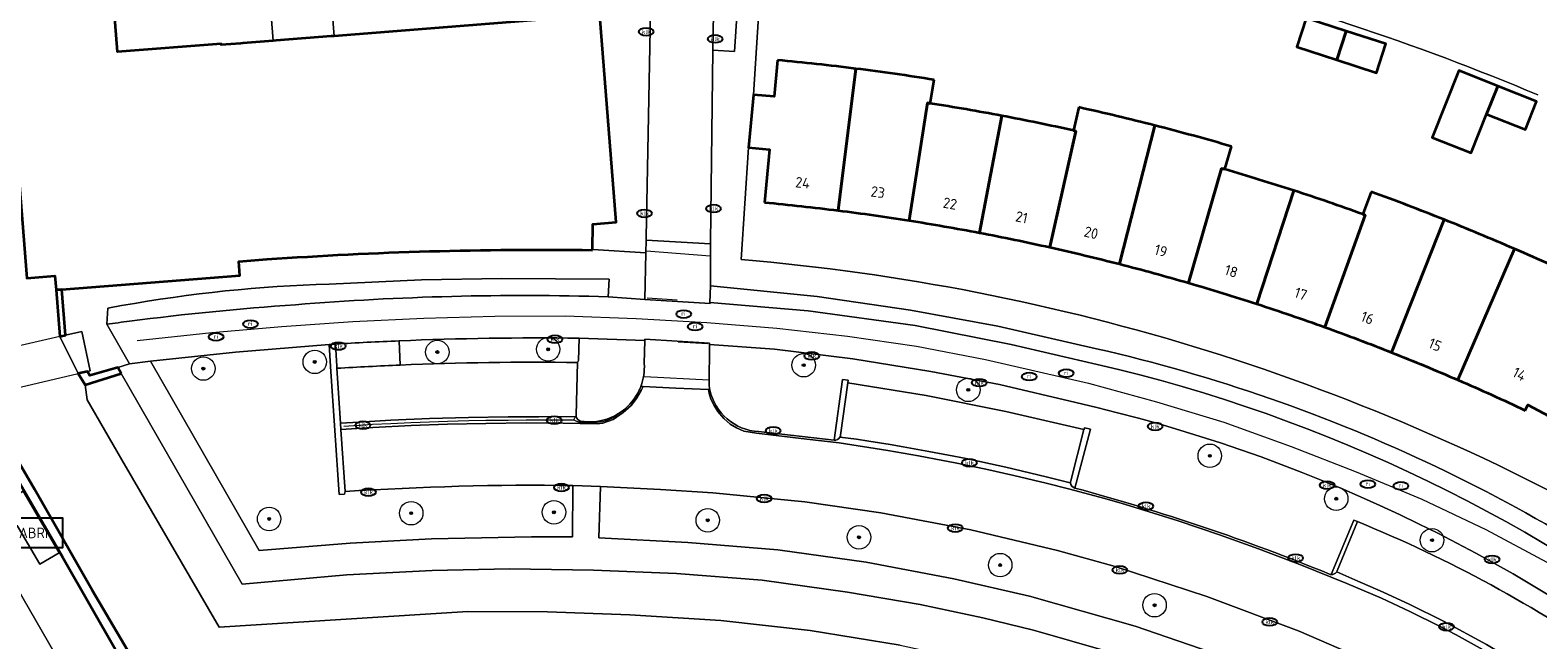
# Model space of a CAD drawing. Header units: metres. Extents: x 103671 to 105190, y 427150 to 429171.
# Tile 100 of 256: x 104063 to 104191, y 427654 to 427706. Entities that reach past the tile are written whole.
import ezdxf
from ezdxf.enums import TextEntityAlignment as Align

# ---------------------------------------------------------------- set-up
doc = ezdxf.new("R2010")
doc.units = ezdxf.units.M
for name, color, linetype, lineweight in [('B-WE-GK-KADEMUUR-GV', 253, 'Continuous', 35), ('B-WE-GR-BEPLANTING_CULTUUR_ROOS-GV', 253, 'Continuous', 18), ('B-WE-GR-BOOM-S', 253, 'Continuous', 25), ('B-WE-IE-MEUBILAIR-S', 253, 'Continuous', 25), ('B-WE-IE-MEUBILAIR_WEGMEUBILAIR-S', 253, 'Continuous', 25), ('B-WE-KW-KUNSTWERK_DEK-GV', 253, 'Continuous', 18), ('B-WE-KW-KUNSTWERK_LANDHOOFD-GV', 253, 'Continuous', 18), ('B-WE-OG-BEBOUWING-GV', 253, 'Continuous', 35), ('B-WE-OG-BEBOUWING-T18', 7, 'Continuous', 18), ('B-WE-OG-TERREIN_BEGROEID-GV', 253, 'Continuous', 18), ('B-WE-OG-TERREIN_ERF-GV', 253, 'Continuous', 18), ('B-WE-OG-WATER_SLOOT-GV', 253, 'Continuous', 18), ('B-WE-RI-HWA_GOOT_MOLGOOT-G', 253, 'Continuous', 18), ('B-WE-VH-GESLOTENVERHARDING_ASFALT-GV', 253, 'Continuous', 18), ('B-WE-VH-OPENVERHARDING-GV', 253, 'Continuous', 18), ('B-WE-VH-OPENVERHARDING_BETONSTRAATSTEEN-GV', 253, 'Continuous', 18), ('B-WE-VH-OPENVERHARDING_TEGEL-GV', 253, 'Continuous', 18), ('B-WE-VW-MARKERING_PICTOGRAM-G', 253, 'Continuous', 18)]:
    doc.layers.add(name, color=color, linetype=linetype, lineweight=lineweight)
doc.styles.add('NLCS-ISO', font='NLCS-ISO.ttf')
doc.styles.add('NLCS-ISO-M500-T18', font='NLCS-ISO.ttf', dxfattribs={"height": 0.9})

# ---------------------------------------------------------------- blocks, each defined once
blk = doc.blocks.new('SIE-MEUBILAIR_PUT_KOLK-SO')
blk.add_ellipse((0, 0), major_axis=(1.25, 0), ratio=0.54)
at = {"style": 'NLCS-ISO'}
blk.add_text('klk', height=0.75, dxfattribs=at).set_placement((0.03, 0), align=Align.MIDDLE_CENTER)
blk = doc.blocks.new('SIE-MEUBILAIR_PUT_RIOOLPUT-SO')
blk.add_ellipse((0, 0), major_axis=(1.25, 0), ratio=0.54)
at = {"style": 'NLCS-ISO'}
blk.add_text('ri', height=0.75, dxfattribs=at).set_placement((-0.04, 0.07), align=Align.MIDDLE_CENTER)
blk = doc.blocks.new('SIE-WEG_ABRI-SO')
blk.add_lwpolyline([(-5, -2.5), (5, -2.5), (5, 2.5), (-5, 2.5)], close=True)
at = {"style": 'NLCS-ISO'}
blk.add_text('ABRI', height=1.8, dxfattribs=at).set_placement((0, 0), align=Align.MIDDLE_CENTER)
blk = doc.blocks.new('SGR-BOOM_GBKN-SO')
at = {"linetype": 'ByBlock', "lineweight": 18}
h = blk.add_hatch(color=0, dxfattribs=at)
h.dxf.hatch_style = 1
edge = h.paths.add_edge_path()
edge.add_arc((0, 0), 0.25, 0, 360)
at = {"color": 0, "linetype": 'ByBlock', "lineweight": 18}
for radius in [2, 0.25]:
    blk.add_circle((0, 0), radius, dxfattribs=at)
at = {"color": 0, "linetype": 'ByBlock', "lineweight": 18, "style": 'NLCS-ISO'}
blk.add_attdef('SOORT', (2.5, 0), '', height=1.5, dxfattribs=at)

msp = doc.modelspace()

# ---------------------------------------------------------------- linework, layer by layer
at = {"layer": 'B-WE-GK-KADEMUUR-GV', "flags": 128}
for points in [[(104065.228, 427683.692), (104064.729, 427683.653), (104065.042, 427679.685), (104065.524, 427679.796)], [(104070.28, 427676.543), (104069.99, 427677.049), (104067.609, 427676.383), (104067.399, 427676.721), (104066.611, 427676.535), (104067.225, 427675.561)], [(104058.256, 427674.568), (104057.382, 427674.362), (104060.231, 427669.598), (104065.32, 427660.867), (104069.918, 427652.827), (104074.016, 427645.501), (104070.083, 427643.213), (104070.386, 427642.702), (104071.882, 427643.49), (104075.107, 427645.189), (104072.044, 427650.912), (104067.813, 427658.09), (104062.887, 427666.68)]]:
    msp.add_lwpolyline(points, close=True, dxfattribs=at)
at = {"layer": 'B-WE-GR-BEPLANTING_CULTUUR_ROOS-GV', "flags": 128}
msp.add_lwpolyline([(104120.74, 427707.217), (104120.701, 427704.079), (104122.55, 427703.959), (104123.363, 427716.461)], dxfattribs=at)
at = {"layer": 'B-WE-KW-KUNSTWERK_DEK-GV', "flags": 128}
msp.add_lwpolyline([(104065.524, 427679.796), (104065.042, 427679.685), (104056.428, 427677.694), (104056.08, 427677.614), (104055.514, 427677.483), (104055.455, 427677.47), (104054.992, 427677.363), (104055.821, 427673.994), (104057.229, 427674.326), (104057.382, 427674.362), (104058.256, 427674.568), (104066.611, 427676.535), (104067.399, 427676.721), (104067.65, 427676.78), (104066.928, 427680.121)], close=True, dxfattribs=at)
at = {"layer": 'B-WE-KW-KUNSTWERK_LANDHOOFD-GV', "flags": 128}
msp.add_lwpolyline([(104066.928, 427680.121), (104065.524, 427679.796), (104065.042, 427679.685), (104066.611, 427676.535), (104067.399, 427676.721), (104067.65, 427676.78)], close=True, dxfattribs=at)
at = {"layer": 'B-WE-OG-BEBOUWING-GV', "flags": 128}
for points in [[(104059.212, 427727.234), (104048.946, 427745.076), (104048.912, 427745.134), (104047.662, 427744.413), (104036.32, 427737.872), (104033.551, 427736.275), (104034.648, 427734.364), (104033.96, 427733.97), (104058.549, 427691.185), (104061.593, 427692.935), (104062.244, 427684.658), (104064.636, 427684.846), (104064.729, 427683.653), (104065.228, 427683.692), (104080.389, 427684.885), (104080.295, 427686.078), (104082.684, 427686.266)], [(104110.443, 427687.051), (104110.444, 427687.096), (104110.473, 427689.263), (104112.46, 427689.419), (104111.079, 427707.06), (104109.529, 427706.938), (104088.436, 427705.284), (104088.17, 427705.264), (104083.498, 427704.897), (104083.235, 427704.877), (104080.657, 427704.675), (104080.457, 427704.659), (104078.812, 427704.53), (104078.803, 427704.634), (104069.975, 427703.934), (104069.455, 427710.47), (104069.452, 427710.503), (104068.866, 427710.457), (104067.022, 427713.661), (104064.261, 427718.46), (104063.964, 427718.977), (104060.691, 427724.664), (104059.212, 427727.234)], [(104126.218, 427703.235), (104125.93, 427700.122), (104124.156, 427700.286), (104123.74, 427695.79), (104125.515, 427695.626), (104125.098, 427691.11)], [(104132.893, 427702.505), (104131.378, 427690.426)], [(104131.378, 427690.426), (104132.893, 427702.505)], [(104139.227, 427699.55), (104139.546, 427701.559)], [(104139.227, 427699.55), (104138.992, 427699.587), (104137.414, 427689.572)], [(104137.414, 427689.572), (104138.992, 427699.587), (104139.227, 427699.55)], [(104145.318, 427698.493), (104143.424, 427688.528)], [(104143.424, 427688.528), (104145.318, 427698.493)], [(104151.874, 427699.215), (104151.435, 427697.237), (104151.621, 427697.196), (104149.412, 427687.292)], [(104149.412, 427687.292), (104151.621, 427697.196), (104151.435, 427697.237)], [(104158.366, 427697.665), (104155.343, 427685.87)], [(104155.343, 427685.87), (104158.366, 427697.665)], [(104164.32, 427693.934), (104164.887, 427695.883)], [(104164.32, 427693.934), (104164.052, 427694.012), (104161.223, 427684.264)], [(104161.223, 427684.264), (104164.052, 427694.012), (104164.32, 427693.934)], [(104170.195, 427692.122), (104167.059, 427682.469)], [(104167.059, 427682.469), (104170.195, 427692.122)], [(104176.787, 427692.026), (104176.084, 427690.107), (104176.277, 427690.038), (104172.839, 427680.491)], [(104172.839, 427680.491), (104176.277, 427690.038), (104176.084, 427690.107)], [(104183.02, 427689.646), (104178.539, 427678.336)], [(104178.539, 427678.336), (104183.02, 427689.646)], [(104189.015, 427687.153), (104184.183, 427675.996)], [(104184.183, 427675.996), (104189.015, 427687.153)], [(104189.932, 427673.394), (104190.151, 427673.86), (104192.824, 427672.462), (104196.269, 427679.048)]]:
    msp.add_lwpolyline(points, dxfattribs=at)
for points in [[(104174.655, 427705.709), (104171.258, 427706.809), (104170.466, 427704.364), (104173.864, 427703.264)], [(104174.655, 427705.709), (104173.864, 427703.264), (104177.262, 427702.164), (104178.053, 427704.609)], [(104187.576, 427701.025), (104184.261, 427702.341), (104182.001, 427696.645), (104185.316, 427695.33), (104186.628, 427698.637)], [(104187.576, 427701.025), (104186.628, 427698.637), (104189.943, 427697.322), (104190.89, 427699.71)]]:
    msp.add_lwpolyline(points, close=True, dxfattribs=at)
at = {"layer": 'B-WE-OG-BEBOUWING-GV'}
for points in [[(104132.893, 427702.505, 0.0074831), (104126.218, 427703.235)], [(104139.546, 427701.559, 0.0081024), (104132.893, 427702.505)], [(104145.318, 427698.493, 0.0073103), (104139.227, 427699.55)], [(104151.435, 427697.237, 0.0078194), (104145.318, 427698.493)], [(104158.366, 427697.665, 0.008065), (104151.874, 427699.215)], [(104164.887, 427695.883, 0.0079271), (104158.366, 427697.665)], [(104170.195, 427692.122, 0.0077729), (104164.32, 427693.934)], [(104176.084, 427690.107, 0.0076207), (104170.195, 427692.122)], [(104183.02, 427689.646, 0.0073499), (104176.787, 427692.026)], [(104125.098, 427691.11, -0.008286), (104131.378, 427690.426)], [(104131.378, 427690.426, -0.0075633), (104137.414, 427689.572)], [(104137.414, 427689.572, -0.0075981), (104143.424, 427688.528)], [(104189.015, 427687.153, 0.0072388), (104183.02, 427689.646)], [(104143.424, 427688.528, -0.0080191), (104149.412, 427687.292)], [(104082.684, 427686.266, -0.0209986), (104110.443, 427687.051)], [(104149.412, 427687.292, -0.0077548), (104155.343, 427685.87)], [(104195.189, 427684.368, 0.0076611), (104189.015, 427687.153)], [(104155.343, 427685.87, -0.0077988), (104161.223, 427684.264)], [(104161.223, 427684.264, -0.0080315), (104167.059, 427682.469)], [(104167.059, 427682.469, -0.0079722), (104172.839, 427680.491)], [(104172.839, 427680.491, -0.0078359), (104178.539, 427678.336)], [(104178.539, 427678.336, -0.0073529), (104184.183, 427675.996)], [(104184.183, 427675.996, -0.0083019), (104189.932, 427673.394)]]:
    msp.add_lwpolyline(points, format="xyb", dxfattribs=at)
at = {"layer": 'B-WE-OG-TERREIN_BEGROEID-GV', "flags": 128}
msp.add_lwpolyline([(104106.116, 427712.866), (104087.705, 427714.585), (104088.436, 427705.284), (104109.529, 427706.938)], close=True, dxfattribs=at)
at = {"layer": 'B-WE-OG-TERREIN_BEGROEID-GV'}
for points in [[(104088.011, 427684.163, 0.036624), (104070.314, 427682.325)], [(104085.129, 427682.4, -0.0274246), (104111.788, 427683.079)], [(104070.314, 427682.325, 0.0034386), (104069.137, 427682.109)], [(104071, 427680.997, -0.0145576), (104085.129, 427682.4)], [(104069.047, 427680.737, -0.0020794), (104071, 427680.997)], [(104109.308, 427679.55, 0.0135566), (104093.965, 427679.322)], [(104208.358, 427652.503, 0.110264), (104153.397, 427678.647)], [(104094.061, 427677.257, -0.0134464), (104109.158, 427677.48)], [(104153.438, 427677.32, -0.1121267), (104206.923, 427651.432)], [(104120.382, 427675.548, 0.0230652), (104120.445, 427675.161)], [(104120.445, 427675.161, 0.3409373), (104124.601, 427671.594)], [(104204.077, 427649.312, 0.1083871), (104151.633, 427674.069)], [(104108.781, 427666.995, 0.020191), (104089.359, 427666.483)], [(104151.549, 427666.782, -0.0312444), (104173.248, 427659.45)], [(104175.639, 427663.923, -0.0547837), (104197.724, 427651.927)]]:
    msp.add_lwpolyline(points, format="xyb", dxfattribs=at)
at = {"layer": 'B-WE-OG-TERREIN_BEGROEID-GV', "flags": 128}
for points in [[(104111.788, 427683.079), (104111.862, 427684.583), (104102.723, 427684.637), (104095.867, 427684.512), (104088.011, 427684.163)], [(104153.397, 427678.647), (104144.984, 427680.572), (104137.55, 427681.94), (104129.589, 427683.107), (104120.511, 427684.018), (104120.445, 427682.602), (104128.833, 427681.869), (104137.946, 427680.628), (104146.106, 427679.012), (104153.438, 427677.32)], [(104069.137, 427682.109), (104069.047, 427680.737)], [(104089.359, 427666.483), (104089.311, 427666.248), (104088.856, 427666.246), (104088.122, 427677.132), (104088.007, 427679.008), (104080.02, 427678.353), (104072.766, 427677.58)], [(104093.965, 427679.322), (104094.061, 427677.257)], [(104109.158, 427677.48), (104109.263, 427677.661), (104109.308, 427679.55)], [(104151.633, 427674.069), (104145.125, 427675.599), (104139.275, 427676.719), (104132.619, 427677.799), (104125.946, 427678.614), (104120.414, 427679.016), (104120.382, 427675.548)], [(104070.28, 427676.543), (104067.225, 427675.561), (104067.37, 427674.291), (104070.333, 427669.191), (104078.622, 427654.922), (104099.807, 427656.261), (104106.601, 427656.234), (104113.627, 427655.982), (104121.391, 427655.509), (104128.979, 427654.654), (104136.667, 427653.387), (104144.366, 427651.729), (104151.913, 427649.651), (104159.515, 427647.266), (104167.538, 427644.236), (104174.857, 427640.916), (104181.432, 427637.127), (104187.953, 427632.444), (104193.296, 427627.798), (104196.948, 427623.811), (104198.792, 427620.933), (104201.942, 427616.301), (104203.716, 427613.692), (104206.79, 427615.75)], [(104195.764, 427630.476), (104190.596, 427635.193), (104185.787, 427638.81), (104180.535, 427641.991), (104174.913, 427645.018), (104167.713, 427648.121), (104161.531, 427650.453), (104154.369, 427652.865), (104148.029, 427654.678), (104143.698, 427655.726), (104138.357, 427656.862), (104132.18, 427657.916), (104124.89, 427658.928), (104117.613, 427659.493), (104110.517, 427659.798), (104103.362, 427659.905), (104096.77, 427659.77), (104089.512, 427659.392), (104080.577, 427658.582), (104070.28, 427676.543)], [(104072.766, 427677.58), (104082.031, 427661.453), (104089.781, 427662.092), (104096.718, 427662.457), (104105.247, 427662.618), (104108.745, 427662.615), (104108.781, 427666.995)], [(104124.601, 427671.594), (104131.034, 427670.868), (104131.736, 427676.041), (104132.233, 427675.969), (104132.207, 427675.746), (104138.88, 427674.667), (104145.669, 427673.302), (104152.301, 427671.777), (104152.397, 427671.92), (104152.876, 427671.809), (104151.549, 427666.782)], [(104177.669, 427651.556), (104170.66, 427654.588), (104162.784, 427657.544), (104154.978, 427660.092), (104150.053, 427661.461), (104142.684, 427663.213), (104135.013, 427664.683), (104128.535, 427665.619), (104120.705, 427666.376), (104116.25, 427666.664), (104111.137, 427666.917), (104110.989, 427662.54), (104118.569, 427662.14), (104126.245, 427661.52), (104133.752, 427660.478), (104141.242, 427659.062), (104147.667, 427657.585), (104156.677, 427655.011), (104164.048, 427652.48)], [(104173.248, 427659.45), (104173.314, 427659.428), (104173.382, 427659.416), (104175.305, 427664.059), (104175.639, 427663.923)]]:
    msp.add_lwpolyline(points, dxfattribs=at)
at = {"layer": 'B-WE-OG-TERREIN_ERF-GV', "flags": 128}
for points in [[(104087.705, 427714.585), (104087.654, 427715.233), (104087.262, 427720.25), (104082.062, 427719.839), (104083.235, 427704.877), (104083.498, 427704.897), (104088.17, 427705.264), (104088.436, 427705.284)], [(104174.655, 427705.709), (104178.053, 427704.609), (104177.262, 427702.164), (104173.864, 427703.264), (104170.466, 427704.364), (104171.258, 427706.809)], [(104187.576, 427701.025), (104190.89, 427699.71), (104189.943, 427697.322), (104186.628, 427698.637), (104185.316, 427695.33), (104182.001, 427696.645), (104184.261, 427702.341)]]:
    msp.add_lwpolyline(points, close=True, dxfattribs=at)
for points in [[(104125.199, 427716.322), (104124.156, 427700.286), (104125.93, 427700.122), (104126.218, 427703.235)], [(104139.546, 427701.559), (104139.227, 427699.55)], [(104151.435, 427697.237), (104151.874, 427699.215)], [(104125.098, 427691.11), (104125.515, 427695.626), (104123.74, 427695.79), (104123.119, 427686.244)], [(104164.887, 427695.883), (104164.32, 427693.934)], [(104176.084, 427690.107), (104176.787, 427692.026)], [(104195.189, 427684.368), (104193.396, 427680.548), (104196.269, 427679.048), (104199.317, 427677.456), (104200.575, 427679.592), (104206.381, 427676.175), (104204.404, 427672.812), (104204.891, 427672.526), (104201.455, 427666.684), (104200.969, 427666.97), (104199.985, 427665.297), (104194.125, 427668.732), (104195.497, 427671.064), (104192.824, 427672.462), (104190.151, 427673.86), (104189.932, 427673.394)]]:
    msp.add_lwpolyline(points, dxfattribs=at)
at = {"layer": 'B-WE-OG-TERREIN_ERF-GV'}
for points in [[(104190.999, 427700.27, 0.0799994), (104125.199, 427716.322)], [(104126.218, 427703.235, -0.0074831), (104132.893, 427702.505)], [(104132.893, 427702.505, -0.0081024), (104139.546, 427701.559)], [(104139.227, 427699.55, -0.0073103), (104145.318, 427698.493)], [(104145.318, 427698.493, -0.0078194), (104151.435, 427697.237)], [(104151.874, 427699.215, -0.008065), (104158.366, 427697.665)], [(104158.366, 427697.665, -0.0079271), (104164.887, 427695.883)], [(104164.32, 427693.934, -0.0077729), (104170.195, 427692.122)], [(104170.195, 427692.122, -0.0076207), (104176.084, 427690.107)], [(104176.787, 427692.026, -0.0073499), (104183.02, 427689.646)], [(104131.378, 427690.426, 0.008286), (104125.098, 427691.11)], [(104137.414, 427689.572, 0.0075633), (104131.378, 427690.426)], [(104143.424, 427688.528, 0.0075981), (104137.414, 427689.572)], [(104183.02, 427689.646, -0.0072388), (104189.015, 427687.153)], [(104149.412, 427687.292, 0.0080191), (104143.424, 427688.528)], [(104155.343, 427685.87, 0.0077548), (104149.412, 427687.292)], [(104189.015, 427687.153, -0.0076611), (104195.189, 427684.368)], [(104123.119, 427686.244, -0.1101294), (104199.918, 427662.24)], [(104161.223, 427684.264, 0.0077988), (104155.343, 427685.87)], [(104167.059, 427682.469, 0.0080315), (104161.223, 427684.264)], [(104172.839, 427680.491, 0.0079722), (104167.059, 427682.469)], [(104178.539, 427678.336, 0.0078359), (104172.839, 427680.491)], [(104184.183, 427675.996, 0.0073529), (104178.539, 427678.336)], [(104189.932, 427673.394, 0.0083019), (104184.183, 427675.996)]]:
    msp.add_lwpolyline(points, format="xyb", dxfattribs=at)
at = {"layer": 'B-WE-OG-WATER_SLOOT-GV', "flags": 128}
msp.add_lwpolyline([(104136.667, 427653.387), (104128.979, 427654.654), (104121.391, 427655.509), (104113.627, 427655.982), (104106.601, 427656.234), (104099.807, 427656.261), (104078.622, 427654.922), (104070.333, 427669.191), (104067.37, 427674.291), (104067.225, 427675.561), (104066.611, 427676.535), (104065.042, 427679.685), (104064.729, 427683.653), (104064.636, 427684.846), (104062.244, 427684.658), (104061.593, 427692.935), (104058.549, 427691.185), (104050.281, 427686.91), (104052.897, 427683.573), (104056.428, 427677.694), (104058.256, 427674.568), (104062.887, 427666.68), (104067.813, 427658.09), (104072.044, 427650.912)], dxfattribs=at)
at = {"layer": 'B-WE-RI-HWA_GOOT_MOLGOOT-G', "flags": 128}
for points in [[(104089.255, 427672.063), (104090.534, 427672.141), (104091.701, 427672.21), (104093.269, 427672.294), (104094.975, 427672.375), (104096.551, 427672.436), (104098.087, 427672.484), (104099.895, 427672.531), (104101.355, 427672.557), (104103.268, 427672.579), (104104.791, 427672.59), (104105.879, 427672.589), (104107.936, 427672.59), (104108.843, 427672.586)], [(104112.631, 427673.07), (104112.284, 427672.822), (104112.13, 427672.721), (104111.903, 427672.632), (104111.498, 427672.493), (104111.298, 427672.434), (104111.082, 427672.395), (104110.836, 427672.361), (104110.657, 427672.35), (104110.232, 427672.342), (104109.714, 427672.358), (104109.444, 427672.378), (104109.391, 427672.384), (104109.338, 427672.392), (104109.284, 427672.403), (104109.229, 427672.417), (104109.172, 427672.433), (104109.114, 427672.453), (104109.055, 427672.477), (104108.993, 427672.504), (104108.929, 427672.536), (104108.862, 427672.573), (104108.843, 427672.586)], [(104108.843, 427672.586), (104108.889, 427672.663), (104108.948, 427672.752), (104109, 427672.824)]]:
    msp.add_lwpolyline(points, dxfattribs=at)
at = {"layer": 'B-WE-VH-GESLOTENVERHARDING_ASFALT-GV'}
for points in [[(104111.788, 427683.079, 0.0274246), (104085.129, 427682.4)], [(104085.129, 427682.4, 0.0145576), (104071, 427680.997)], [(104071, 427680.997, 0.0020794), (104069.047, 427680.737)], [(104088.007, 427679.008, -0.0020085), (104088.534, 427679.041)], [(104088.534, 427679.041, -0.0049677), (104093.965, 427679.322)], [(104093.965, 427679.322, -0.0135566), (104109.308, 427679.55)], [(104206.923, 427651.432, 0.1121267), (104153.438, 427677.32)], [(104151.633, 427674.069, -0.1083871), (104204.077, 427649.312)]]:
    msp.add_lwpolyline(points, format="xyb", dxfattribs=at)
at = {"layer": 'B-WE-VH-GESLOTENVERHARDING_ASFALT-GV', "flags": 128}
for points in [[(104153.438, 427677.32), (104146.106, 427679.012), (104137.946, 427680.628), (104128.833, 427681.869), (104120.445, 427682.602), (104120.466, 427682.516), (104114.91, 427682.855), (104111.788, 427683.079)], [(104069.047, 427680.737), (104070.991, 427677.365), (104072.766, 427677.58), (104080.02, 427678.353), (104088.007, 427679.008)], [(104109.308, 427679.55), (104114.904, 427679.342), (104114.896, 427679.458), (104120.427, 427679.134), (104120.414, 427679.016), (104125.946, 427678.614), (104132.619, 427677.799), (104139.275, 427676.719), (104145.125, 427675.599), (104151.633, 427674.069)]]:
    msp.add_lwpolyline(points, dxfattribs=at)
msp.add_lwpolyline([(104052.953, 427672.91), (104046.797, 427669.424), (104052.627, 427659.143), (104061.627, 427643.731), (104061.692, 427643.769), (104067.745, 427647.267)], close=True, dxfattribs=at)
at = {"layer": 'B-WE-VH-OPENVERHARDING-GV', "flags": 128}
for points in [[(104123.119, 427686.244), (104123.74, 427695.79), (104124.156, 427700.286), (104125.199, 427716.322), (104123.363, 427716.461), (104122.55, 427703.959), (104120.701, 427704.079), (104120.501, 427687.695), (104120.501, 427687.59), (104120.511, 427684.018), (104129.589, 427683.107), (104137.55, 427681.94), (104144.984, 427680.572), (104153.397, 427678.647)], [(104111.079, 427707.06), (104112.46, 427689.419), (104110.473, 427689.263), (104110.444, 427687.096), (104110.476, 427687.094), (104114.985, 427686.807), (104115.005, 427687.908), (104115.01, 427688.15), (104115.382, 427707.321)], [(104186.862, 427652.713), (104184.047, 427654.272), (104182.672, 427654.992), (104180.078, 427656.28), (104177.664, 427657.398), (104174.724, 427658.661), (104170.708, 427660.275), (104167.201, 427661.611), (104163.881, 427662.799), (104160.361, 427663.979), (104158.256, 427664.646), (104155.481, 427665.482), (104153.978, 427665.914), (104152.391, 427666.355), (104150.995, 427666.726), (104149.11, 427667.198), (104146.35, 427667.851), (104143.951, 427668.383), (104141.341, 427668.925), (104140.294, 427669.131), (104138.221, 427669.521), (104135.61, 427669.977), (104131.466, 427670.624), (104128.716, 427670.947), (104124.419, 427671.446), (104123.343, 427671.634), (104122.721, 427671.901), (104122.187, 427672.238), (104121.628, 427672.695), (104121.114, 427673.305), (104120.803, 427673.807), (104120.53, 427674.365), (104120.392, 427674.843), (104120.326, 427675.167), (104117.533, 427675.297), (104114.753, 427675.43), (104114.597, 427675.08), (104114.19, 427674.4), (104113.739, 427673.816), (104113.053, 427673.206), (104112.19, 427672.622), (104111.326, 427672.317), (104110.842, 427672.255), (104107.932, 427672.306), (104104.791, 427672.329), (104101.36, 427672.293), (104098.095, 427672.219), (104094.986, 427672.114), (104091.716, 427671.948), (104089.009, 427671.783), (104089.359, 427666.483)], [(104120.445, 427675.161), (104120.415, 427675.163), (104120.326, 427675.167), (104120.392, 427674.843), (104120.53, 427674.365), (104120.803, 427673.807), (104121.114, 427673.305), (104121.628, 427672.695), (104122.187, 427672.238), (104122.721, 427671.901), (104123.343, 427671.634), (104124.419, 427671.446), (104128.716, 427670.947), (104131.466, 427670.624), (104135.61, 427669.977), (104138.221, 427669.521), (104140.294, 427669.131), (104141.341, 427668.925), (104143.951, 427668.383), (104146.35, 427667.851), (104149.11, 427667.198), (104150.995, 427666.726), (104152.391, 427666.355), (104153.978, 427665.914), (104155.481, 427665.482), (104158.256, 427664.646), (104160.361, 427663.979), (104163.881, 427662.799), (104167.201, 427661.611), (104170.708, 427660.275), (104174.724, 427658.661), (104177.664, 427657.398), (104180.078, 427656.28), (104182.672, 427654.992), (104184.047, 427654.272), (104186.862, 427652.713)], [(104131.034, 427670.868), (104124.601, 427671.594)], [(104151.18, 427667.23), (104151.038, 427667.266), (104149.11, 427667.75), (104145.653, 427668.563), (104144.364, 427668.847), (104142.279, 427669.286), (104140.782, 427669.585), (104139.108, 427669.903), (104136.917, 427670.295), (104135.804, 427670.483), (104133.994, 427670.774), (104132.949, 427670.933), (104131.52, 427671.107)], [(104108.781, 427666.995), (104111.137, 427666.917), (104116.25, 427666.664), (104120.705, 427666.376), (104128.535, 427665.619), (104135.013, 427664.683), (104142.684, 427663.213), (104150.053, 427661.461), (104154.978, 427660.092), (104162.784, 427657.544), (104170.66, 427654.588), (104177.669, 427651.556)], [(104173.382, 427659.416), (104173.314, 427659.428), (104173.248, 427659.45)], [(104190.979, 427650.844), (104186.612, 427653.46), (104182.95, 427655.441), (104180.087, 427656.863), (104177.812, 427657.917), (104175.398, 427658.965), (104173.857, 427659.642)]]:
    msp.add_lwpolyline(points, dxfattribs=at)
for points in [[(104120.501, 427687.59), (104115.005, 427687.908), (104114.985, 427686.807), (104114.91, 427682.855), (104120.466, 427682.516), (104120.445, 427682.602), (104120.511, 427684.018)], [(104065.524, 427679.796), (104065.042, 427679.685), (104056.428, 427677.694), (104056.08, 427677.614), (104055.514, 427677.483), (104055.455, 427677.47), (104054.992, 427677.363), (104055.821, 427673.994), (104057.229, 427674.326), (104057.382, 427674.362), (104058.256, 427674.568), (104066.611, 427676.535), (104067.399, 427676.721), (104067.65, 427676.78), (104066.928, 427680.121)]]:
    msp.add_lwpolyline(points, close=True, dxfattribs=at)
at = {"layer": 'B-WE-VH-OPENVERHARDING-GV'}
for points in [[(104199.918, 427662.24, 0.1101294), (104123.119, 427686.244)], [(104153.397, 427678.647, -0.110264), (104208.358, 427652.503)], [(104124.601, 427671.594, -0.3409373), (104120.445, 427675.161)], [(104131.52, 427671.107, -0.2937539), (104131.034, 427670.868)], [(104089.359, 427666.483, -0.020191), (104108.781, 427666.995)], [(104151.549, 427666.782, -0.323155), (104151.18, 427667.23)], [(104173.248, 427659.45, 0.0312444), (104151.549, 427666.782)], [(104173.857, 427659.642, -0.2856958), (104173.382, 427659.416)]]:
    msp.add_lwpolyline(points, format="xyb", dxfattribs=at)
at = {"layer": 'B-WE-VH-OPENVERHARDING_BETONSTRAATSTEEN-GV'}
for points in [[(104125.199, 427716.322, -0.0799994), (104190.999, 427700.27)], [(104110.443, 427687.051, 0.0209986), (104082.684, 427686.266)], [(104070.314, 427682.325, -0.036624), (104088.011, 427684.163)], [(104069.137, 427682.109, -0.0034386), (104070.314, 427682.325)], [(104094.061, 427677.257, 0.0048247), (104088.665, 427676.981)], [(104109.158, 427677.48, 0.0134464), (104094.061, 427677.257)], [(104114.852, 427677.385, -0.106085), (104114.56, 427675.44)], [(104114.56, 427675.44, -0.017007), (104114.429, 427675.127)], [(104120.445, 427675.161, -0.0230652), (104120.382, 427675.548)], [(104114.429, 427675.127, -0.1258679), (104112.961, 427673.33)], [(104109.046, 427672.882, -0.0596198), (104109.038, 427672.982)], [(104109.46, 427672.475, -0.319726), (104109.046, 427672.882)], [(104112.961, 427673.33, -0.1577348), (104110.231, 427672.418)], [(104131.586, 427671.295, -0.0952143), (104131.52, 427671.107)], [(104151.18, 427667.23, -0.0773709), (104151.194, 427667.385)], [(104197.724, 427651.927, 0.0547837), (104175.639, 427663.923)], [(104173.898, 427659.721, -0.0454525), (104173.857, 427659.642)]]:
    msp.add_lwpolyline(points, format="xyb", dxfattribs=at)
at = {"layer": 'B-WE-VH-OPENVERHARDING_BETONSTRAATSTEEN-GV', "flags": 128}
for points in [[(104115.382, 427707.321), (104115.01, 427688.15), (104115.005, 427687.908), (104120.501, 427687.59), (104120.501, 427687.695), (104120.701, 427704.079), (104120.74, 427707.217)], [(104088.011, 427684.163), (104095.867, 427684.512), (104102.723, 427684.637), (104111.862, 427684.583), (104111.788, 427683.079), (104114.91, 427682.855), (104114.985, 427686.807), (104110.476, 427687.094), (104110.444, 427687.096), (104110.443, 427687.051)], [(104082.684, 427686.266), (104080.295, 427686.078), (104080.389, 427684.885), (104065.228, 427683.692), (104065.524, 427679.796), (104066.928, 427680.121), (104067.65, 427676.78), (104067.399, 427676.721), (104067.609, 427676.383), (104069.99, 427677.049), (104070.991, 427677.365), (104069.047, 427680.737), (104069.137, 427682.109)], [(104120.414, 427679.016), (104120.427, 427679.134), (104114.896, 427679.458), (104114.904, 427679.342), (104114.852, 427677.385)], [(104120.382, 427675.548), (104120.414, 427679.016)], [(104072.766, 427677.58), (104070.991, 427677.365), (104069.99, 427677.049), (104070.28, 427676.543), (104080.577, 427658.582), (104089.512, 427659.392), (104096.77, 427659.77), (104103.362, 427659.905), (104110.517, 427659.798), (104117.613, 427659.493), (104124.89, 427658.928), (104132.18, 427657.916), (104138.357, 427656.862), (104143.698, 427655.726), (104148.029, 427654.678), (104154.369, 427652.865), (104161.531, 427650.453), (104167.713, 427648.121), (104174.913, 427645.018), (104180.535, 427641.991), (104185.787, 427638.81), (104190.596, 427635.193), (104195.764, 427630.476)], [(104164.048, 427652.48), (104156.677, 427655.011), (104147.667, 427657.585), (104141.242, 427659.062), (104133.752, 427660.478), (104126.245, 427661.52), (104118.569, 427662.14), (104110.989, 427662.54), (104111.137, 427666.917), (104108.781, 427666.995), (104108.745, 427662.615), (104105.247, 427662.618), (104096.718, 427662.457), (104089.781, 427662.092), (104082.031, 427661.453), (104072.766, 427677.58)], [(104088.665, 427676.981), (104088.974, 427672.31), (104090.518, 427672.406), (104093.256, 427672.56), (104096.542, 427672.704), (104099.89, 427672.802), (104103.266, 427672.845), (104105.877, 427672.856), (104109.046, 427672.882)], [(104109.038, 427672.982), (104109.158, 427677.48)], [(104109.046, 427672.882), (104105.877, 427672.856), (104103.266, 427672.845), (104099.89, 427672.802), (104096.542, 427672.704), (104093.256, 427672.56), (104090.518, 427672.406), (104088.974, 427672.31), (104089.009, 427671.783), (104091.716, 427671.948), (104094.986, 427672.114), (104098.095, 427672.219), (104101.36, 427672.293), (104104.791, 427672.329), (104107.932, 427672.306), (104110.842, 427672.255), (104111.326, 427672.317), (104112.19, 427672.622), (104113.053, 427673.206), (104113.739, 427673.816), (104114.19, 427674.4), (104114.597, 427675.08), (104114.753, 427675.43), (104114.56, 427675.44)], [(104114.56, 427675.44), (104114.753, 427675.43), (104117.533, 427675.297), (104120.326, 427675.167), (104120.415, 427675.163), (104120.445, 427675.161)], [(104152.301, 427671.777), (104145.669, 427673.302), (104138.88, 427674.667), (104132.207, 427675.746), (104131.586, 427671.295)], [(104110.231, 427672.418), (104109.721, 427672.441), (104109.46, 427672.475)], [(104151.194, 427667.385), (104152.301, 427671.777)], [(104131.52, 427671.107), (104132.949, 427670.933), (104133.994, 427670.774), (104135.804, 427670.483), (104136.917, 427670.295), (104139.108, 427669.903), (104140.782, 427669.585), (104142.279, 427669.286), (104144.364, 427668.847), (104145.653, 427668.563), (104149.11, 427667.75), (104151.038, 427667.266), (104151.18, 427667.23)], [(104175.639, 427663.923), (104173.898, 427659.721)], [(104173.857, 427659.642), (104175.398, 427658.965), (104177.812, 427657.917), (104180.087, 427656.863), (104182.95, 427655.441), (104186.612, 427653.46), (104190.979, 427650.844), (104194.325, 427648.638), (104194.993, 427648.189)]]:
    msp.add_lwpolyline(points, dxfattribs=at)
at = {"layer": 'B-WE-VH-OPENVERHARDING_TEGEL-GV', "flags": 128}
for points in [[(104082.062, 427719.839), (104080.85, 427719.725), (104078.25, 427719.516), (104077.876, 427719.486), (104078.265, 427714.553), (104078.531, 427711.189), (104069.455, 427710.47), (104069.975, 427703.934), (104078.803, 427704.634), (104078.812, 427704.53), (104080.457, 427704.659), (104080.657, 427704.675), (104083.235, 427704.877)], [(104057.382, 427674.362), (104057.229, 427674.326), (104055.821, 427673.994), (104054.992, 427677.363), (104055.514, 427677.483), (104052.517, 427682.582), (104048.042, 427681.423), (104052.953, 427672.91), (104067.745, 427647.267), (104070.083, 427643.213), (104074.016, 427645.501), (104069.918, 427652.827), (104065.32, 427660.867), (104060.231, 427669.598)], [(104060.271, 427665.521), (104063.352, 427660.299), (104064.989, 427661.258), (104061.938, 427666.513)], [(104060.271, 427665.521), (104061.938, 427666.513), (104064.989, 427661.258), (104063.352, 427660.299)]]:
    msp.add_lwpolyline(points, close=True, dxfattribs=at)
at = {"layer": 'B-WE-VH-OPENVERHARDING_TEGEL-GV'}
for points in [[(104088.534, 427679.041, 0.0020085), (104088.007, 427679.008)], [(104093.965, 427679.322, 0.0049677), (104088.534, 427679.041)], [(104088.665, 427676.981, -0.0048247), (104094.061, 427677.257)], [(104114.56, 427675.44, 0.106085), (104114.852, 427677.385)], [(104114.429, 427675.127, 0.017007), (104114.56, 427675.44)], [(104112.961, 427673.33, 0.1258679), (104114.429, 427675.127)], [(104109.038, 427672.982, 0.0596198), (104109.046, 427672.882)], [(104109.046, 427672.882, 0.319726), (104109.46, 427672.475)], [(104110.231, 427672.418, 0.1577348), (104112.961, 427673.33)], [(104131.034, 427670.868, 0.2937539), (104131.52, 427671.107)], [(104131.52, 427671.107, 0.0952143), (104131.586, 427671.295)], [(104151.194, 427667.385, 0.0773709), (104151.18, 427667.23)], [(104151.18, 427667.23, 0.323155), (104151.549, 427666.782)], [(104173.382, 427659.416, 0.2856958), (104173.857, 427659.642)], [(104173.857, 427659.642, 0.0454525), (104173.898, 427659.721)]]:
    msp.add_lwpolyline(points, format="xyb", dxfattribs=at)
at = {"layer": 'B-WE-VH-OPENVERHARDING_TEGEL-GV', "flags": 128}
for points in [[(104088.007, 427679.008), (104088.122, 427677.132), (104088.856, 427666.246), (104089.311, 427666.248), (104089.359, 427666.483), (104089.009, 427671.783), (104088.974, 427672.31)], [(104088.974, 427672.31), (104088.665, 427676.981), (104088.649, 427677.151), (104088.534, 427679.041)], [(104088.534, 427679.041), (104088.649, 427677.151), (104088.665, 427676.981)], [(104094.061, 427677.257), (104093.965, 427679.322)], [(104114.852, 427677.385), (104114.904, 427679.342), (104109.308, 427679.55), (104109.263, 427677.661), (104109.158, 427677.48), (104109.038, 427672.982)], [(104132.207, 427675.746), (104132.233, 427675.969), (104131.736, 427676.041), (104131.034, 427670.868)], [(104131.586, 427671.295), (104132.207, 427675.746)], [(104109.46, 427672.475), (104109.721, 427672.441), (104110.231, 427672.418)], [(104152.876, 427671.809), (104152.397, 427671.92), (104152.301, 427671.777), (104151.194, 427667.385)], [(104151.549, 427666.782), (104152.876, 427671.809)], [(104175.639, 427663.923), (104175.305, 427664.059), (104173.382, 427659.416)], [(104173.898, 427659.721), (104175.639, 427663.923)]]:
    msp.add_lwpolyline(points, dxfattribs=at)
at = {"layer": 'B-WE-VW-MARKERING_PICTOGRAM-G', "flags": 128}
for points in [[(104115.047, 427687.003), (104120.471, 427686.568)], [(104115.112, 427682.981), (104117.646, 427682.829)], [(104077.999, 427680.045), (104083.981, 427680.553)], [(104083.981, 427680.553), (104090.033, 427680.966)], [(104090.033, 427680.966), (104096.061, 427681.247)], [(104096.061, 427681.247), (104102.119, 427681.429)], [(104102.119, 427681.429), (104108.125, 427681.457)], [(104108.125, 427681.457), (104114.168, 427681.239)], [(104114.168, 427681.239), (104120.181, 427680.881)], [(104120.181, 427680.881), (104126.143, 427680.404)], [(104126.143, 427680.404), (104132.184, 427679.713)], [(104071.65, 427679.348), (104077.999, 427680.045)], [(104117.751, 427679.227), (104120.272, 427679.089)], [(104132.184, 427679.713), (104138.041, 427678.864)], [(104138.041, 427678.864), (104143.92, 427677.727)], [(104143.92, 427677.727), (104152.701, 427675.716)], [(104114.86, 427676.289), (104120.35, 427676.006)], [(104152.701, 427675.716), (104158.505, 427674.13)], [(104158.505, 427674.13), (104164.234, 427672.393)], [(104164.234, 427672.393), (104169.987, 427670.328)], [(104169.987, 427670.328), (104175.513, 427668.172)], [(104175.513, 427668.172), (104181.122, 427665.832)], [(104181.122, 427665.832), (104186.553, 427663.264)], [(104186.553, 427663.264), (104191.752, 427660.462)]]:
    msp.add_lwpolyline(points, dxfattribs=at)

# ---------------------------------------------------------------- block references
at = {"layer": 'B-WE-GR-BOOM-S', "xscale": 0.5, "yscale": 0.5, "zscale": 0.5}
for p in [(104097.222, 427678.366), (104106.665, 427678.601), (104077.28, 427676.959), (104086.775, 427677.526), (104128.439, 427677.248), (104142.465, 427675.147), (104163.046, 427669.529), (104173.819, 427665.872), (104082.889, 427664.15), (104094.993, 427664.641), (104107.157, 427664.717), (104120.263, 427664.036), (104133.15, 427662.59), (104181.982, 427662.342), (104145.184, 427660.22), (104158.338, 427656.801)]:
    msp.add_blockref('SGR-BOOM_GBKN-SO', p, dxfattribs=at)
at = {"layer": 'B-WE-IE-MEUBILAIR-S', "xscale": 0.5, "yscale": 0.5, "zscale": 0.5}
for name, p in [('SIE-MEUBILAIR_PUT_KOLK-SO', (104115.01, 427705.65)), ('SIE-MEUBILAIR_PUT_KOLK-SO', (104120.89, 427705.04)), ('SIE-MEUBILAIR_PUT_KOLK-SO', (104120.76, 427690.59)), ('SIE-MEUBILAIR_PUT_KOLK-SO', (104114.87, 427690.18)), ('SIE-MEUBILAIR_PUT_RIOOLPUT-SO', (104118.212, 427681.605)), ('SIE-MEUBILAIR_PUT_RIOOLPUT-SO', (104081.295, 427680.752)), ('SIE-MEUBILAIR_PUT_RIOOLPUT-SO', (104119.186, 427680.538)), ('SIE-MEUBILAIR_PUT_RIOOLPUT-SO', (104078.365, 427679.662)), ('SIE-MEUBILAIR_PUT_KOLK-SO', (104088.78, 427678.88)), ('SIE-MEUBILAIR_PUT_KOLK-SO', (104107.24, 427679.46)), ('SIE-MEUBILAIR_PUT_KOLK-SO', (104129.12, 427678.04)), ('SIE-MEUBILAIR_PUT_RIOOLPUT-SO', (104147.662, 427676.278)), ('SIE-MEUBILAIR_PUT_RIOOLPUT-SO', (104150.809, 427676.565)), ('SIE-MEUBILAIR_PUT_KOLK-SO', (104143.4, 427675.76)), ('SIE-MEUBILAIR_PUT_KOLK-SO', (104107.19, 427672.56)), ('SIE-MEUBILAIR_PUT_KOLK-SO', (104090.88, 427672.13)), ('SIE-MEUBILAIR_PUT_KOLK-SO', (104125.84, 427671.66)), ('SIE-MEUBILAIR_PUT_KOLK-SO', (104158.39, 427672.03)), ('SIE-MEUBILAIR_PUT_KOLK-SO', (104142.56, 427668.94)), ('SIE-MEUBILAIR_PUT_RIOOLPUT-SO', (104176.515, 427667.116)), ('SIE-MEUBILAIR_PUT_KOLK-SO', (104091.35, 427666.43)), ('SIE-MEUBILAIR_PUT_KOLK-SO', (104107.79, 427666.83)), ('SIE-MEUBILAIR_PUT_KOLK-SO', (104125.07, 427665.89)), ('SIE-MEUBILAIR_PUT_KOLK-SO', (104173.04, 427667.03)), ('SIE-MEUBILAIR_PUT_RIOOLPUT-SO', (104179.333, 427666.967)), ('SIE-MEUBILAIR_PUT_KOLK-SO', (104157.6, 427665.24)), ('SIE-MEUBILAIR_PUT_KOLK-SO', (104141.36, 427663.37)), ('SIE-MEUBILAIR_PUT_KOLK-SO', (104170.36, 427660.82)), ('SIE-MEUBILAIR_PUT_KOLK-SO', (104187.1, 427660.7)), ('SIE-MEUBILAIR_PUT_KOLK-SO', (104155.38, 427659.81)), ('SIE-MEUBILAIR_PUT_KOLK-SO', (104168.15, 427655.38)), ('SIE-MEUBILAIR_PUT_KOLK-SO', (104183.22, 427654.97))]:
    msp.add_blockref(name, p, dxfattribs=at)
at = {"layer": 'B-WE-IE-MEUBILAIR_WEGMEUBILAIR-S', "xscale": 0.5, "yscale": 0.5, "zscale": 0.5}
msp.add_blockref('SIE-WEG_ABRI-SO', (104062.807, 427662.963), dxfattribs=at)

# ---------------------------------------------------------------- texts
at = {"layer": 'B-WE-OG-BEBOUWING-T18', "style": 'NLCS-ISO-M500-T18'}
for s, rotation, p in [('24', 354.3, (104128.352, 427692.793)), ('23', 351.5, (104134.761, 427691.99)), ('22', 349.7, (104140.908, 427691.017)), ('21', 347.9, (104147.016, 427689.852)), ('20', 346.1, (104152.939, 427688.527)), ('19', 344.3, (104158.882, 427687.001)), ('18', 342.4, (104164.876, 427685.257)), ('17', 340.7, (104170.8, 427683.327)), ('16', 338.8, (104176.478, 427681.278)), ('15', 337.1, (104182.246, 427678.987)), ('14', 332.4, (104189.433, 427676.492))]:
    msp.add_text(s, height=0.9, rotation=rotation, dxfattribs=at).set_placement(p, align=Align.MIDDLE)

doc.saveas('drawing.dxf')
